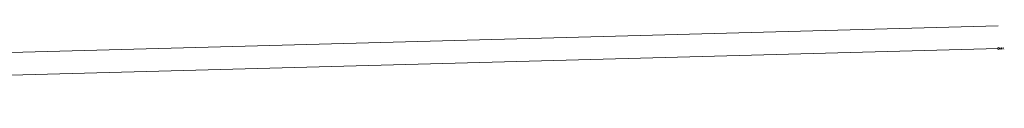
# Model space of a CAD drawing. Extents: x 128766 to 131418, y 268402 to 269681.
# Tile 14 of 14: x 130115 to 131418, y 268699 to 268800. Entities that reach past the tile are written whole.
import ezdxf

# ---------------------------------------------------------------- set-up
doc = ezdxf.new("R2010")
doc.units = 21
doc.header["$LTSCALE"] = 50
doc.header["$MEASUREMENT"] = 0
for name, color, linetype, lineweight, true_color in [('1 rw curb', 17, 'Continuous', 0, 0x804040), ('DV_X_Section_VMS_Line', 6, 'Continuous', 0, 0xff00ff), ('SV_X_Mon_Cells_Found', 1, 'Continuous', 0, 0xff0000)]:
    doc.layers.add(name, color=color, linetype=linetype, lineweight=lineweight, true_color=true_color)

msp = doc.modelspace()

# ---------------------------------------------------------------- linework, layer by layer
at = {"layer": '1 rw curb'}
msp.add_line((131410.2, 268800), (129638.2, 268752.5), dxfattribs=at)
at = {"layer": 'DV_X_Section_VMS_Line', "lineweight": 0}
msp.add_line((131411, 268770), (128767.6, 268699.1), dxfattribs=at)
at = {"layer": 'SV_X_Mon_Cells_Found', "color": 7, "linetype": 'Continuous'}
for points in [[(131412.8, 268770.8, 947), (131413.2, 268770.8, 947)], [(131412.8, 268769.2, 947), (131413.2, 268769.2, 947)], [(131413, 268769.2, 947), (131413, 268770.8, 947)], [(131414, 268769.4, 947), (131414, 268769.4, 947), (131414, 268769.4, 947), (131414.1, 268769.3, 947), (131414.1, 268769.3, 947), (131414, 268769.2, 947), (131414, 268769.2, 947), (131414, 268769.2, 947), (131413.9, 268769.2, 947), (131413.9, 268769.3, 947), (131413.9, 268769.3, 947), (131413.9, 268769.4, 947), (131414, 268769.4, 947)], [(131414.6, 268769.2, 947), (131414.6, 268770.8, 947), (131415.1, 268770.8, 947), (131415.1, 268770.8, 947), (131415.2, 268770.8, 947), (131415.3, 268770.7, 947), (131415.3, 268770.7, 947), (131415.3, 268770.7, 947), (131415.4, 268770.6, 947), (131415.4, 268770.5, 947), (131415.4, 268770.3, 947), (131415.4, 268770.3, 947), (131415.4, 268770.2, 947), (131415.3, 268770.1, 947), (131415.3, 268770.1, 947), (131415.2, 268770.1, 947), (131415.2, 268770, 947), (131415.1, 268770, 947), (131414.6, 268770, 947)], [(131416.2, 268769.4, 947), (131416.3, 268769.4, 947), (131416.3, 268769.4, 947), (131416.3, 268769.3, 947), (131416.3, 268769.3, 947), (131416.3, 268769.2, 947), (131416.3, 268769.2, 947), (131416.2, 268769.2, 947), (131416.2, 268769.2, 947), (131416.1, 268769.3, 947), (131416.1, 268769.3, 947), (131416.2, 268769.4, 947), (131416.2, 268769.4, 947)], [(131417.6, 268770.8, 947), (131416.8, 268770.8, 947), (131416.8, 268769.2, 947)], [(131416.8, 268770, 947), (131417.4, 268770, 947)], [(131418.4, 268769.4, 947), (131418.4, 268769.4, 947), (131418.4, 268769.4, 947), (131418.5, 268769.3, 947), (131418.5, 268769.3, 947), (131418.4, 268769.2, 947), (131418.4, 268769.2, 947), (131418.4, 268769.2, 947), (131418.3, 268769.2, 947), (131418.3, 268769.3, 947), (131418.3, 268769.3, 947), (131418.3, 268769.4, 947), (131418.4, 268769.4, 947)]]:
    msp.add_polyline3d(points, dxfattribs=at)
at = {"layer": 'SV_X_Mon_Cells_Found', "color": 7, "linetype": 'Continuous', "lineweight": 0}
msp.add_circle((131410.8, 268770, 947), 1.2, dxfattribs=at)

doc.saveas('drawing.dxf')
